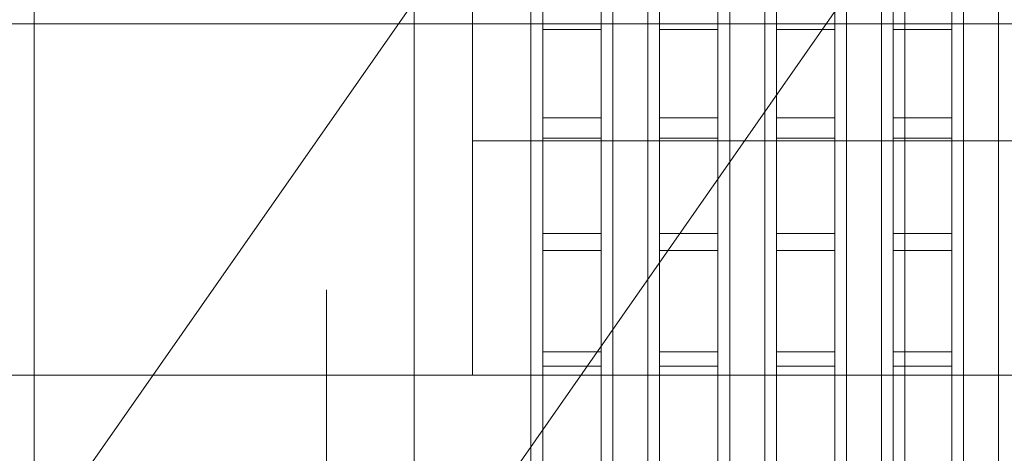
# Model space of a CAD drawing. Header units: millimetres. Extents: x -4395 to 65662, y -65530 to 6847.
# Tile 162 of 256: x -1728 to -1559, y -34253 to -34179. Entities that reach past the tile are written whole.
import ezdxf

# ---------------------------------------------------------------- set-up
doc = ezdxf.new("R2010")
doc.units = ezdxf.units.MM
for name, color, linetype, lineweight in [('COTAS_O', 1, 'Continuous', 0), ('frontal_briquetadora', 7, 'Continuous', 0), ('frontal_C03', 7, 'Continuous', 0), ('frontal_dosificador', 7, 'Continuous', 0), ('frontal_tolva', 7, 'Continuous', 0)]:
    doc.layers.add(name, color=color, linetype=linetype, lineweight=lineweight)
doc.dimstyles.new('R19_100', dxfattribs={"dimtxt": 250, "dimasz": 150, "dimexe": 150, "dimexo": 80, "dimgap": 100, "dimtad": 1, "dimtih": 1, "dimtoh": 1, "dimdsep": 46, "dimcen": 0.09, "dimadec": 0, "dimazin": 0, "dimtfac": 1, "dimtdec": 4, "dimtofl": 0, "dimtmove": 0, "dimatfit": 3, "dimfxl": 1, "dimtolj": 1, "dimtzin": 0, "dimarcsym": 0})

# ---------------------------------------------------------------- blocks, each defined once
blk = doc.blocks.new('DIM_R33_42')
at = {"layer": 'COTAS_O'}
for p, q in [((-1725, -31700), (-1025, -31700)), ((-1025, -31700), (-1070, -31850)), ((-1025, -34400), (-1025, -31700)), ((-1025, -31700), (-980, -31850)), ((-1025, -34400), (-1070, -34250)), ((-1025, -34400), (-980, -34250)), ((-1725, -34400), (-1025, -34400))]:
    blk.add_line(p, q, dxfattribs=at)
blk.add_text('2700 O', height=250, rotation=90, dxfattribs=at).set_placement((-1125, -33050))
blk = doc.blocks.new('DIM_R33_43')
at = {"layer": 'COTAS_O'}
for p, q in [((-1725, -33700), (-1575, -33655)), ((1725, -33700), (1575, -33655)), ((-1725, -34400), (-1725, -33700)), ((-1725, -33700), (1725, -33700)), ((-1725, -33700), (-1575, -33745)), ((1725, -33700), (1575, -33745)), ((1725, -34400), (1725, -33700))]:
    blk.add_line(p, q, dxfattribs=at)
blk.add_text('3450 O', height=250, dxfattribs=at).set_placement((0, -33600))

msp = doc.modelspace()

# ---------------------------------------------------------------- linework, layer by layer
at = {"layer": 'frontal_briquetadora'}
for p, q in [((-1638, -34255.522), (-1638, -34023.687)), ((-1628, -34255.522), (-1628, -34023.687)), ((-1618, -34255.522), (-1618, -34023.687)), ((-1608, -34255.522), (-1608, -34023.687)), ((-1598, -34255.522), (-1598, -34023.687)), ((-1588, -34255.522), (-1588, -34023.687)), ((-1578, -34255.522), (-1578, -34023.687)), ((-1568, -34255.522), (-1568, -34023.687)), ((-1638, -34263.452), (-1638, -34031.618)), ((-1628, -34263.452), (-1628, -34031.618)), ((-1618, -34263.452), (-1618, -34031.618)), ((-1608, -34263.452), (-1608, -34031.618)), ((-1598, -34263.452), (-1598, -34031.618)), ((-1588, -34263.452), (-1588, -34031.618)), ((-1578, -34263.452), (-1578, -34031.618)), ((-1568, -34263.452), (-1568, -34031.618)), ((-1640, -34180), (-1640, -34163.329)), ((-1638, -34163.111), (-1638, -34180.96)), ((-1628, -34163.111), (-1628, -34180.96)), ((-1626, -34180), (-1626, -34163.329)), ((-1620, -34180), (-1620, -34163.329)), ((-1618, -34163.111), (-1618, -34180.96)), ((-1608, -34163.111), (-1608, -34180.96)), ((-1606, -34180), (-1606, -34163.329)), ((-1600, -34180), (-1600, -34163.329)), ((-1598, -34163.111), (-1598, -34180.96)), ((-1588, -34163.111), (-1588, -34180.96)), ((-1586, -34180), (-1586, -34163.329)), ((-1580, -34180), (-1580, -34163.329)), ((-1578, -34163.111), (-1578, -34180.96)), ((-1568, -34163.111), (-1568, -34180.96)), ((-1566, -34180), (-1566, -34163.329)), ((-1560, -34180), (-1560, -34163.329)), ((-1660, -34172.186), (-1660, -34190.31)), ((-1660, -34195.496), (-1660, -34177.878)), ((-1640, -34195.496), (-1640, -34177.878)), ((-1638, -34176.998), (-1638, -34196.065)), ((-1628, -34176.998), (-1628, -34196.065)), ((-1626, -34195.496), (-1626, -34177.878)), ((-1620, -34195.496), (-1620, -34177.878)), ((-1618, -34176.998), (-1618, -34196.065)), ((-1608, -34176.998), (-1608, -34196.065)), ((-1606, -34195.496), (-1606, -34177.878)), ((-1600, -34195.496), (-1600, -34177.878)), ((-1598, -34176.998), (-1598, -34196.065)), ((-1588, -34176.998), (-1588, -34196.065)), ((-1586, -34195.496), (-1586, -34177.878)), ((-1580, -34195.496), (-1580, -34177.878)), ((-1578, -34176.998), (-1578, -34196.065)), ((-1568, -34176.998), (-1568, -34196.065)), ((-1566, -34195.496), (-1566, -34177.878)), ((-1560, -34195.496), (-1560, -34177.878)), ((-1640, -34197.313), (-1640, -34180)), ((-1626, -34197.313), (-1626, -34180)), ((-1620, -34197.313), (-1620, -34180)), ((-1606, -34197.313), (-1606, -34180)), ((-1600, -34197.313), (-1600, -34180)), ((-1586, -34197.313), (-1586, -34180)), ((-1580, -34197.313), (-1580, -34180)), ((-1566, -34197.313), (-1566, -34180)), ((-1560, -34197.313), (-1560, -34180)), ((-1638, -34180.96), (-1638, -34199.532)), ((-1638, -34180.96), (-1628, -34180.96)), ((-1628, -34180.96), (-1628, -34199.532)), ((-1618, -34180.96), (-1618, -34199.532)), ((-1618, -34180.96), (-1608, -34180.96)), ((-1608, -34180.96), (-1608, -34199.532)), ((-1598, -34180.96), (-1598, -34199.532)), ((-1598, -34180.96), (-1588, -34180.96)), ((-1588, -34180.96), (-1588, -34199.532)), ((-1578, -34180.96), (-1578, -34199.532)), ((-1578, -34180.96), (-1568, -34180.96)), ((-1568, -34180.96), (-1568, -34199.532)), ((-1660, -34190.31), (-1660, -34205.367)), ((-1660, -34213.667), (-1660, -34195.496)), ((-1640, -34213.667), (-1640, -34195.496)), ((-1638, -34196.065), (-1638, -34215.781)), ((-1638, -34196.065), (-1628, -34196.065)), ((-1628, -34196.065), (-1628, -34215.781)), ((-1626, -34213.667), (-1626, -34195.496)), ((-1620, -34213.667), (-1620, -34195.496)), ((-1618, -34196.065), (-1618, -34215.781)), ((-1618, -34196.065), (-1608, -34196.065)), ((-1608, -34196.065), (-1608, -34215.781)), ((-1606, -34213.667), (-1606, -34195.496)), ((-1600, -34213.667), (-1600, -34195.496)), ((-1598, -34196.065), (-1598, -34215.781)), ((-1598, -34196.065), (-1588, -34196.065)), ((-1588, -34196.065), (-1588, -34215.781)), ((-1586, -34213.667), (-1586, -34195.496)), ((-1580, -34213.667), (-1580, -34195.496)), ((-1578, -34196.065), (-1578, -34215.781)), ((-1578, -34196.065), (-1568, -34196.065)), ((-1568, -34196.065), (-1568, -34215.781)), ((-1566, -34213.667), (-1566, -34195.496)), ((-1560, -34213.667), (-1560, -34195.496)), ((-1640, -34215.195), (-1640, -34197.313)), ((-1626, -34215.195), (-1626, -34197.313)), ((-1620, -34215.195), (-1620, -34197.313)), ((-1606, -34215.195), (-1606, -34197.313)), ((-1600, -34215.195), (-1600, -34197.313)), ((-1586, -34215.195), (-1586, -34197.313)), ((-1580, -34215.195), (-1580, -34197.313)), ((-1566, -34215.195), (-1566, -34197.313)), ((-1560, -34215.195), (-1560, -34197.313)), ((-1638, -34199.532), (-1638, -34218.738)), ((-1638, -34199.532), (-1628, -34199.532)), ((-1628, -34199.532), (-1628, -34218.738)), ((-1618, -34199.532), (-1618, -34218.738)), ((-1618, -34199.532), (-1608, -34199.532)), ((-1608, -34199.532), (-1608, -34218.738)), ((-1598, -34199.532), (-1598, -34218.738)), ((-1598, -34199.532), (-1588, -34199.532)), ((-1588, -34199.532), (-1588, -34218.738)), ((-1578, -34199.532), (-1578, -34218.738)), ((-1578, -34199.532), (-1568, -34199.532)), ((-1568, -34199.532), (-1568, -34218.738)), ((-1660, -34205.367), (-1660, -34216.139)), ((-1660, -34232.316), (-1660, -34213.667)), ((-1640, -34232.316), (-1640, -34213.667)), ((-1626, -34232.316), (-1626, -34213.667)), ((-1620, -34232.316), (-1620, -34213.667)), ((-1606, -34232.316), (-1606, -34213.667)), ((-1600, -34232.316), (-1600, -34213.667)), ((-1586, -34232.316), (-1586, -34213.667)), ((-1580, -34232.316), (-1580, -34213.667)), ((-1566, -34232.316), (-1566, -34213.667)), ((-1560, -34232.316), (-1560, -34213.667)), ((-1640, -34233.568), (-1640, -34215.195)), ((-1626, -34233.568), (-1626, -34215.195)), ((-1620, -34233.568), (-1620, -34215.195)), ((-1606, -34233.568), (-1606, -34215.195)), ((-1600, -34233.568), (-1600, -34215.195)), ((-1586, -34233.568), (-1586, -34215.195)), ((-1580, -34233.568), (-1580, -34215.195)), ((-1566, -34233.568), (-1566, -34215.195)), ((-1560, -34233.568), (-1560, -34215.195)), ((-1660, -34216.139), (-1660, -34221.752)), ((-1638, -34215.781), (-1638, -34236.052)), ((-1638, -34215.781), (-1628, -34215.781)), ((-1628, -34215.781), (-1628, -34236.052)), ((-1618, -34215.781), (-1618, -34236.052)), ((-1618, -34215.781), (-1608, -34215.781)), ((-1608, -34215.781), (-1608, -34236.052)), ((-1598, -34215.781), (-1598, -34236.052)), ((-1598, -34215.781), (-1588, -34215.781)), ((-1588, -34215.781), (-1588, -34236.052)), ((-1578, -34215.781), (-1578, -34236.052)), ((-1578, -34215.781), (-1568, -34215.781)), ((-1568, -34215.781), (-1568, -34236.052)), ((-1638, -34218.738), (-1638, -34238.484)), ((-1638, -34218.738), (-1628, -34218.738)), ((-1628, -34218.738), (-1628, -34238.484)), ((-1618, -34218.738), (-1618, -34238.484)), ((-1618, -34218.738), (-1608, -34218.738)), ((-1608, -34218.738), (-1608, -34238.484)), ((-1598, -34218.738), (-1598, -34238.484)), ((-1598, -34218.738), (-1588, -34218.738)), ((-1588, -34218.738), (-1588, -34238.484)), ((-1578, -34218.738), (-1578, -34238.484)), ((-1578, -34218.738), (-1568, -34218.738)), ((-1568, -34218.738), (-1568, -34238.484)), ((-1675, -34229.008), (-1675, -34225.448)), ((-1660, -34229.008), (-1660, -34225.448)), ((-1675, -34236.008), (-1675, -34229.008)), ((-1660, -34236.008), (-1660, -34229.008)), ((-1660, -34251.367), (-1660, -34232.316)), ((-1640, -34251.367), (-1640, -34232.316)), ((-1626, -34251.367), (-1626, -34232.316)), ((-1620, -34251.367), (-1620, -34232.316)), ((-1606, -34251.367), (-1606, -34232.316)), ((-1600, -34251.367), (-1600, -34232.316)), ((-1586, -34251.367), (-1586, -34232.316)), ((-1580, -34251.367), (-1580, -34232.316)), ((-1566, -34251.367), (-1566, -34232.316)), ((-1560, -34251.367), (-1560, -34232.316)), ((-1640, -34252.354), (-1640, -34233.568)), ((-1626, -34252.354), (-1626, -34233.568)), ((-1620, -34252.354), (-1620, -34233.568)), ((-1606, -34252.354), (-1606, -34233.568)), ((-1600, -34252.354), (-1600, -34233.568)), ((-1586, -34252.354), (-1586, -34233.568)), ((-1580, -34252.354), (-1580, -34233.568)), ((-1566, -34252.354), (-1566, -34233.568)), ((-1560, -34252.354), (-1560, -34233.568)), ((-1675, -34246.208), (-1675, -34236.008)), ((-1660, -34246.208), (-1660, -34236.008)), ((-1638, -34236.052), (-1638, -34256.779)), ((-1638, -34236.052), (-1628, -34236.052)), ((-1628, -34236.052), (-1628, -34256.779)), ((-1618, -34236.052), (-1618, -34256.779)), ((-1618, -34236.052), (-1608, -34236.052)), ((-1608, -34236.052), (-1608, -34256.779)), ((-1598, -34236.052), (-1598, -34256.779)), ((-1598, -34236.052), (-1588, -34236.052)), ((-1588, -34236.052), (-1588, -34256.779)), ((-1578, -34236.052), (-1578, -34256.779)), ((-1578, -34236.052), (-1568, -34236.052)), ((-1568, -34236.052), (-1568, -34256.779)), ((-1638, -34238.484), (-1638, -34258.674)), ((-1638, -34238.484), (-1628, -34238.484)), ((-1628, -34238.484), (-1628, -34258.674)), ((-1618, -34238.484), (-1618, -34258.674)), ((-1618, -34238.484), (-1608, -34238.484)), ((-1608, -34238.484), (-1608, -34258.674)), ((-1598, -34238.484), (-1598, -34258.674)), ((-1598, -34238.484), (-1588, -34238.484)), ((-1588, -34238.484), (-1588, -34258.674)), ((-1578, -34238.484), (-1578, -34258.674)), ((-1578, -34238.484), (-1568, -34238.484)), ((-1568, -34238.484), (-1568, -34258.674)), ((-1675, -34259.262), (-1675, -34246.208)), ((-1660, -34259.262), (-1660, -34246.208)), ((-1660, -34270.741), (-1660, -34251.367)), ((-1640, -34270.741), (-1640, -34251.367)), ((-1640, -34271.473), (-1640, -34252.354)), ((-1626, -34270.741), (-1626, -34251.367)), ((-1626, -34271.473), (-1626, -34252.354)), ((-1620, -34270.741), (-1620, -34251.367)), ((-1620, -34271.473), (-1620, -34252.354)), ((-1606, -34270.741), (-1606, -34251.367)), ((-1606, -34271.473), (-1606, -34252.354)), ((-1600, -34270.741), (-1600, -34251.367)), ((-1600, -34271.473), (-1600, -34252.354)), ((-1586, -34270.741), (-1586, -34251.367)), ((-1586, -34271.473), (-1586, -34252.354)), ((-1580, -34270.741), (-1580, -34251.367)), ((-1580, -34271.473), (-1580, -34252.354)), ((-1566, -34270.741), (-1566, -34251.367)), ((-1566, -34271.473), (-1566, -34252.354)), ((-1560, -34270.741), (-1560, -34251.367)), ((-1560, -34271.473), (-1560, -34252.354))]:
    msp.add_line(p, q, dxfattribs=at)
at = {"layer": 'frontal_C03'}
for p, q in [((-1580, -35988), (-1580, -33352.082)), ((-1576, -35988), (-1576, -33352.082)), ((-1580, -35988), (-1580, -34081.095)), ((-1576, -35988), (-1576, -34081.095))]:
    msp.add_line(p, q, dxfattribs=at)
at = {"layer": 'frontal_dosificador'}
for p, q in [((-1650, -34200), (-1650, -34165)), ((-500, -34180), (-1770, -34180)), ((-1500, -34200), (-1650, -34200)), ((-1650, -34240), (-1650, -34200)), ((-500, -34240), (-1850, -34240)), ((-500, -34240), (-1770, -34240)), ((-1500, -34240), (-1650, -34240))]:
    msp.add_line(p, q, dxfattribs=at)
at = {"layer": 'frontal_tolva'}
for p, q in [((-1769.584, -34332.806), (-722.584, -32835.806)), ((-1720.416, -34367.194), (-673.416, -32870.194))]:
    msp.add_line(p, q, dxfattribs=at)

# ---------------------------------------------------------------- dimensions: what is measured, and where the dimension line sits
at = {"layer": 'COTAS_O'}
for p2, distance, picture, middle in [((-1725, -31700), -700, 'DIM_R33_42', (-1025, -33050)), ((1725, -34400), 700, 'DIM_R33_43', (0, -33700))]:
    dim = msp.add_aligned_dim(p1=(-1725, -34400), p2=p2, distance=distance, text='<> O', dimstyle='R19_100', dxfattribs=at)
    dim.commit()
    dim.dimension.update_dxf_attribs({"geometry": picture, "text_midpoint": middle})

doc.saveas('drawing.dxf')
